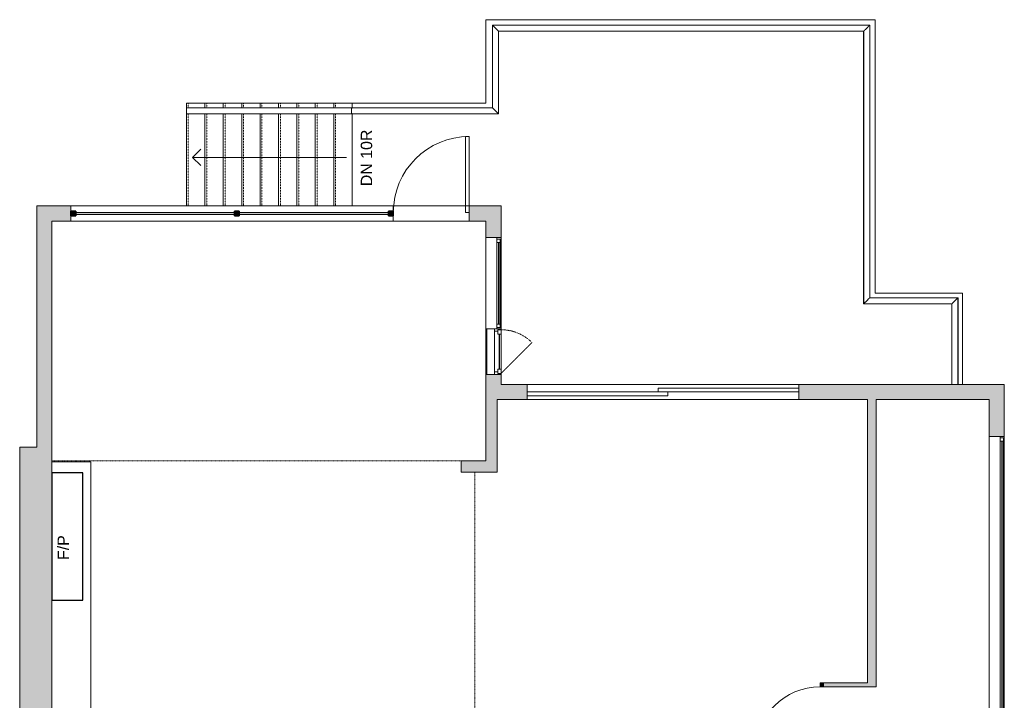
# Model space of a CAD drawing. Header units: inches. Extents: x 271 to 878, y -149 to 723.
# Tile 2 of 2: x 308 to 826, y 364 to 723. Entities that reach past the tile are written whole.
import ezdxf

# ---------------------------------------------------------------- set-up
doc = ezdxf.new("R2010")
doc.units = ezdxf.units.IN
doc.header["$MEASUREMENT"] = 0
doc.linetypes.add('Dash', pattern=[0.23622, 0.11811, -0.11811])
doc.linetypes.add('Overhead', pattern=[0.15625, 0.09375, -0.0625])
for name, color, linetype, lineweight in [('A-AREA', 32, 'Dash', 9), ('A-DETL', 90, 'Continuous', 9), ('A-DOOR', 31, 'Continuous', 9), ('A-EXTEERIOR SPACES', 90, 'Continuous', 9), ('A-FLOR', 192, 'Continuous', 9), ('A-FLOR-HRAL', 11, 'Continuous', 9), ('A-GENM', 13, 'Continuous', 9), ('A-GLAZ', 151, 'Continuous', 9), ('A-GLAZ-HDLN', 1, 'Dash', 18), ('A-LEDGES', 90, 'Continuous', 9), ('A-WALL', 90, 'Continuous', 9), ('A-WALL-PATT', 111, 'Continuous', 9), ('G-ANNO-TEXT', 231, 'Continuous', 9), ('S-STRS', 90, 'Continuous', 9)]:
    doc.layers.add(name, color=color, linetype=linetype, lineweight=lineweight)
doc.styles.add('Arial', font='arial.ttf', dxfattribs={"height": 6})

# ---------------------------------------------------------------- blocks, each defined once
blk = doc.blocks.new('Planitar-Fixed - Default 1-6025743-Main Floor')
at = {"layer": 'A-GLAZ', "lineweight": 18}
for p, q in [((-24, 4.51), (-23.25, 4.51)), ((-23.25, 4.51), (-24, 4.51)), ((-23.25, 4.51), (-23.25, 2.28)), ((-23.25, 2.28), (-23.25, 4.51)), ((-23.25, 4.01), (-21.52, 4.01)), ((-21.52, 4.01), (-23.25, 4.01)), ((-23.25, 4.01), (-23.25, 2.28)), ((-23.25, 2.28), (-21.52, 2.28)), ((-21.52, 4.01), (-21.52, 2.28)), ((-21.52, 2.28), (-21.52, 4.01)), ((21.52, 4.01), (21.52, 2.28)), ((23.25, 4.01), (21.52, 4.01)), ((23.25, 4.01), (21.52, 4.01)), ((21.52, 4.01), (21.52, 2.28)), ((21.52, 2.28), (23.25, 2.28)), ((23.25, 4.51), (23.25, 2.28)), ((23.96, 4.51), (23.25, 4.51)), ((24, 4.51), (23.25, 4.51)), ((23.25, 4.51), (23.25, 2.28)), ((23.25, 2.28), (23.25, 4.01)), ((-24, -3.49), (-22.74, -3.49)), ((24, -3.49), (22.74, -3.49))]:
    blk.add_line(p, q, dxfattribs=at)
at = {"layer": 'A-GLAZ'}
for p, q in [((24, 2.28), (-24, 2.28)), ((-24, 2.28), (-24, -3.49)), ((-23.25, 4.51), (23.25, 4.51)), ((-21.52, 4.01), (21.52, 4.01)), ((24, -3.49), (24, 2.28)), ((-24, -3.49), (24, -3.49))]:
    blk.add_line(p, q, dxfattribs=at)
at = {"layer": 'A-GLAZ', "lineweight": 25}
blk.add_line((-21.52, 3.15), (21.52, 3.15), dxfattribs=at)
blk = doc.blocks.new('Planitar-Fixed - Default 1-5591332-Main Floor')
at = {"layer": 'A-GLAZ', "lineweight": 18}
for p, q in [((-73, 4.51), (-72.25, 4.51)), ((-72.25, 4.51), (-73, 4.51)), ((-72.25, 4.51), (-72.25, 2.28)), ((-72.25, 2.28), (-72.25, 4.51)), ((-72.25, 4.01), (-70.52, 4.01)), ((-70.52, 4.01), (-72.25, 4.01)), ((-72.25, 4.01), (-72.25, 2.28)), ((-72.25, 2.28), (-70.52, 2.28)), ((-70.52, 4.01), (-70.52, 2.28)), ((-70.52, 2.28), (-70.52, 4.01)), ((70.52, 4.01), (70.52, 2.28)), ((72.25, 4.01), (70.52, 4.01)), ((72.25, 4.01), (70.52, 4.01)), ((70.52, 4.01), (70.52, 2.28)), ((70.52, 2.28), (72.25, 2.28)), ((72.25, 4.51), (72.25, 2.28)), ((72.96, 4.51), (72.25, 4.51)), ((73, 4.51), (72.25, 4.51)), ((72.25, 4.51), (72.25, 2.28)), ((72.25, 2.28), (72.25, 4.01)), ((-73, -3.49), (-71.74, -3.49)), ((73, -3.49), (71.74, -3.49))]:
    blk.add_line(p, q, dxfattribs=at)
at = {"layer": 'A-GLAZ'}
for p, q in [((73, 2.28), (-73, 2.28)), ((-73, 2.28), (-73, -3.49)), ((-72.25, 4.51), (72.25, 4.51)), ((-70.52, 4.01), (70.52, 4.01)), ((73, -3.49), (73, 2.28)), ((-73, -3.49), (73, -3.49))]:
    blk.add_line(p, q, dxfattribs=at)
at = {"layer": 'A-GLAZ', "lineweight": 25}
blk.add_line((-70.52, 3.15), (70.52, 3.15), dxfattribs=at)
blk = doc.blocks.new('Fireplace1 - 600mm-5591401-Main Floor')
at = {"layer": 'A-GENM'}
for p, q in [((-33.5, -3.94), (33.5, -3.94)), ((-33.5, -20.19), (-33.5, -3.94)), ((33.5, -3.94), (33.5, -20.19)), ((33.5, -20.19), (-33.5, -20.19))]:
    blk.add_line(p, q, dxfattribs=at)
at = {"layer": 'A-GENM', "lineweight": 25}
for p, q in [((33.5, -3.94), (-33.5, -3.94)), ((-33.5, -3.94), (-33.5, -20.19)), ((33.5, -20.19), (33.5, -3.94)), ((-33.5, -20.19), (33.5, -20.19))]:
    blk.add_line(p, q, dxfattribs=at)
blk = doc.blocks.new('Top Rail Type - Top Rail_Internal_-5575814-Main Floor')
at = {"layer": 'A-FLOR-HRAL'}
for p, q in [((556.63, 719.8), (556.63, 676.3)), ((755.26, 719.8), (556.63, 719.8)), ((559.78, 673.15), (559.78, 716.65)), ((559.78, 716.65), (752.11, 716.65)), ((752.11, 716.65), (752.11, 573.15)), ((755.26, 576.3), (755.26, 719.8)), ((482.73, 676.3), (395.46, 676.3)), ((556.63, 676.3), (482.73, 676.3)), ((395.46, 673.15), (482.73, 673.15)), ((482.73, 673.15), (559.78, 673.15)), ((801.76, 576.3), (755.26, 576.3)), ((801.76, 530.7), (801.76, 576.3)), ((752.11, 573.15), (798.61, 573.15)), ((798.61, 573.15), (798.61, 530.7))]:
    blk.add_line(p, q, dxfattribs=at)
for points, knots in [([(558.2, 718.22), (558.08, 718.34), (557.85, 718.58), (557.57, 718.86), (557.36, 719.06), (557.22, 719.21), (557.09, 719.34), (556.97, 719.46), (556.87, 719.56), (556.75, 719.67), (556.65, 719.77), (556.63, 719.8), (556.63, 719.8)], [0, 0, 0, 0, 0.142857, 0.285714, 0.357143, 0.428571, 0.5, 0.571429, 0.642857, 0.714286, 0.857143, 1, 1, 1, 1]), ([(559.78, 716.65), (559.78, 716.65), (559.75, 716.68), (559.65, 716.77), (559.54, 716.89), (559.44, 716.99), (559.32, 717.11), (559.19, 717.24), (559.04, 717.38), (558.83, 717.59), (558.55, 717.87), (558.32, 718.1), (558.2, 718.22)], [0, 0, 0, 0, 0.142857, 0.285714, 0.357143, 0.428571, 0.5, 0.571429, 0.642857, 0.714286, 0.857143, 1, 1, 1, 1]), ([(752.11, 716.65), (752.11, 716.65), (752.14, 716.68), (752.23, 716.77), (752.35, 716.89), (752.45, 716.99), (752.57, 717.11), (752.7, 717.24), (752.84, 717.38), (753.05, 717.59), (753.33, 717.87), (753.56, 718.11), (753.68, 718.22)], [0, 0, 0, 0, 0.142857, 0.285714, 0.357143, 0.428571, 0.5, 0.571429, 0.642857, 0.714286, 0.857143, 1, 1, 1, 1]), ([(753.68, 718.22), (753.8, 718.34), (754.04, 718.58), (754.32, 718.86), (754.52, 719.06), (754.67, 719.21), (754.8, 719.34), (754.92, 719.46), (755.02, 719.56), (755.13, 719.67), (755.23, 719.77), (755.26, 719.8), (755.26, 719.8)], [0, 0, 0, 0, 0.142857, 0.285714, 0.357143, 0.428571, 0.5, 0.571429, 0.642857, 0.714286, 0.857143, 1, 1, 1, 1]), ([(395.46, 674.72), (395.46, 674.84), (395.46, 675.08), (395.46, 675.41), (395.46, 675.71), (395.46, 676.01), (395.46, 676.2), (395.46, 676.28), (395.46, 676.3), (395.46, 676.3)], [0, 0, 0, 0, 0.142857, 0.285714, 0.428571, 0.571429, 0.785714, 0.892857, 1, 1, 1, 1]), ([(395.46, 673.15), (395.46, 673.15), (395.46, 673.18), (395.46, 673.29), (395.46, 673.48), (395.46, 673.78), (395.46, 674.12), (395.46, 674.46), (395.46, 674.63), (395.46, 674.72)], [0, 0, 0, 0, 0.142857, 0.285714, 0.428571, 0.571429, 0.785714, 0.892857, 1, 1, 1, 1]), ([(482.32, 674.72), (482.32, 674.96), (482.35, 675.43), (482.44, 675.88), (482.52, 676.08), (482.56, 676.16), (482.62, 676.26), (482.68, 676.3), (482.73, 676.3)], [0, 0, 0, 0, 0.285714, 0.571429, 0.678571, 0.732143, 0.785714, 1, 1, 1, 1]), ([(482.73, 673.15), (482.7, 673.15), (482.63, 673.18), (482.55, 673.29), (482.47, 673.48), (482.39, 673.78), (482.33, 674.19), (482.32, 674.55), (482.32, 674.72)], [0, 0, 0, 0, 0.142857, 0.285714, 0.428571, 0.571429, 0.785714, 1, 1, 1, 1]), ([(558.2, 674.72), (558.08, 674.84), (557.85, 675.08), (557.57, 675.36), (557.36, 675.56), (557.22, 675.71), (557.09, 675.84), (556.97, 675.96), (556.87, 676.06), (556.75, 676.17), (556.65, 676.27), (556.63, 676.3), (556.63, 676.3)], [0, 0, 0, 0, 0.142857, 0.285714, 0.357143, 0.428571, 0.5, 0.571429, 0.642857, 0.714286, 0.857143, 1, 1, 1, 1]), ([(559.78, 673.15), (559.78, 673.15), (559.75, 673.18), (559.65, 673.27), (559.54, 673.39), (559.44, 673.49), (559.32, 673.61), (559.19, 673.74), (559.04, 673.88), (558.83, 674.09), (558.55, 674.37), (558.32, 674.61), (558.2, 674.72)], [0, 0, 0, 0, 0.142857, 0.285714, 0.357143, 0.428571, 0.5, 0.571429, 0.642857, 0.714286, 0.857143, 1, 1, 1, 1]), ([(753.68, 574.72), (753.8, 574.84), (754.04, 575.08), (754.32, 575.36), (754.52, 575.56), (754.67, 575.71), (754.8, 575.84), (754.92, 575.96), (755.02, 576.06), (755.13, 576.17), (755.23, 576.27), (755.26, 576.3), (755.26, 576.3)], [0, 0, 0, 0, 0.142857, 0.285714, 0.357143, 0.428571, 0.5, 0.571429, 0.642857, 0.714286, 0.857143, 1, 1, 1, 1]), ([(800.18, 574.72), (800.3, 574.84), (800.54, 575.08), (800.82, 575.36), (801.02, 575.56), (801.17, 575.71), (801.3, 575.84), (801.42, 575.96), (801.52, 576.06), (801.63, 576.17), (801.73, 576.27), (801.76, 576.3), (801.76, 576.3)], [0, 0, 0, 0, 0.142857, 0.285714, 0.357143, 0.428571, 0.5, 0.571429, 0.642857, 0.714286, 0.857143, 1, 1, 1, 1]), ([(752.11, 573.15), (752.11, 573.15), (752.14, 573.18), (752.23, 573.27), (752.35, 573.39), (752.45, 573.49), (752.57, 573.61), (752.7, 573.74), (752.84, 573.88), (753.05, 574.09), (753.33, 574.37), (753.57, 574.6), (753.68, 574.72)], [0, 0, 0, 0, 0.142857, 0.285714, 0.357143, 0.428571, 0.5, 0.571429, 0.642857, 0.714286, 0.857143, 1, 1, 1, 1]), ([(798.61, 573.15), (798.61, 573.15), (798.64, 573.18), (798.73, 573.27), (798.85, 573.39), (798.95, 573.49), (799.07, 573.61), (799.2, 573.74), (799.34, 573.88), (799.55, 574.09), (799.83, 574.37), (800.06, 574.61), (800.18, 574.72)], [0, 0, 0, 0, 0.142857, 0.285714, 0.357143, 0.428571, 0.5, 0.571429, 0.642857, 0.714286, 0.857143, 1, 1, 1, 1])]:
    blk.add_open_spline(points, degree=3, knots=knots, dxfattribs=at)
blk = doc.blocks.new('Top Rail Type - Top Rail_Internal_-V5-Main Floor')
at = {"layer": 'A-FLOR-HRAL'}
for p, q in [((556.6, 719.82), (755.28, 719.82)), ((556.6, 676.32), (556.6, 719.82)), ((559.8, 716.63), (752.08, 716.63)), ((559.8, 673.13), (559.8, 716.63)), ((752.08, 716.63), (752.08, 573.13)), ((755.28, 719.82), (755.28, 576.32)), ((395.46, 676.32), (395.46, 676.26)), ((395.46, 676.32), (482.73, 676.32)), ((482.73, 676.32), (556.6, 676.32)), ((395.46, 673.13), (482.73, 673.13)), ((482.73, 673.13), (559.8, 673.13)), ((755.28, 576.32), (801.78, 576.32)), ((801.78, 576.32), (801.78, 530.7)), ((752.08, 573.13), (798.58, 573.13)), ((798.58, 573.13), (798.58, 530.7))]:
    blk.add_line(p, q, dxfattribs=at)
blk = doc.blocks.new('Planitar - Single Door_Swapper - 7_0_ X 2_10_-5844043-Main Floor')
at = {"layer": 'A-GENM'}
for p, q in [((15, -35), (15, -1)), ((15, -1), (17, -1)), ((17, -1), (17, -35)), ((17, -35), (15, -35))]:
    blk.add_line(p, q, dxfattribs=at)
blk.add_arc((17, -1), 34, 180, 270, dxfattribs=at)
blk = doc.blocks.new('Planitar - Sliding Door_Swapper - 8_6_ x 11_10_-6066967-Main Floor')
at = {"layer": 'A-DOOR'}
for p, q in [((-112, 0), (-38, 0)), ((-112, -2), (-112, 0)), ((-43, 2), (31, 2)), ((-43, 0), (-43, 2)), ((-38, 0), (-38, -2)), ((31, 2), (31, 0)), ((-38, -2), (-112, -2)), ((31, 0), (-43, 0))]:
    blk.add_line(p, q, dxfattribs=at)
blk = doc.blocks.new('Planitar - Single Door_Swapper - 8_6_ x 3_4_-5960631-Main Floor')
at = {"layer": 'A-GENM'}
for p, q in [((20, 40.5), (18, 40.5)), ((18, 40.5), (18, 0.5)), ((20, 4), (20, 40.5)), ((18, 0.5), (20, 0.5))]:
    blk.add_line(p, q, dxfattribs=at)
blk.add_arc((20, 0.5), 40, 90, 180, dxfattribs=at)
blk = doc.blocks.new('Planitar-Casement-Single_Left - Default 1-6025669-Main Floor')
at = {"layer": 'A-GLAZ'}
for p, q in [((-12, 4), (12, 4)), ((-10.75, 0.5), (10.75, 0.5)), ((9.25, 4), (-9.25, 4)), ((12, -4), (-12, -4)), ((9.25, -3.5), (-9.25, -3.5))]:
    blk.add_line(p, q, dxfattribs=at)
at = {"layer": 'A-GLAZ', "lineweight": 18}
for p, q in [((-12, 4), (-12, -4)), ((-9.25, 4), (-12, 4)), ((-10.75, 0.5), (-12, 0.5)), ((-11.5, 4), (-11.5, 2.25)), ((-11.5, 2.25), (-10.75, 2.25)), ((-9.25, 2.25), (-10.75, 2.25)), ((-10.75, 2.25), (-10.75, 0.5)), ((-9.25, 4), (-9.25, 2.25)), ((9.25, 4), (12, 4)), ((9.25, 4), (9.25, 2.25)), ((9.25, 2.25), (10.75, 2.25)), ((10.75, 2.25), (10.75, 0.5)), ((11.5, 2.25), (10.75, 2.25)), ((12, 0.5), (10.75, 0.5)), ((11.5, 4), (11.5, 2.25)), ((12, 4), (12, -4)), ((-9.25, -3.5), (-12, -3.5)), ((9.25, -3.5), (12, -3.5))]:
    blk.add_line(p, q, dxfattribs=at)
at = {"layer": 'A-GLAZ', "lineweight": 25}
blk.add_line((9.25, 3.125), (-9.25, 3.125), dxfattribs=at)
at = {"layer": 'A-GLAZ-HDLN', "color": 7}
blk.add_line((-4.763, 20.263), (11.5, 4), dxfattribs=at)
blk.add_arc((11.5, 4), 23, 135, 180, dxfattribs=at)

msp = doc.modelspace()

# ---------------------------------------------------------------- hatches: boundary and pattern name
at = {"layer": 'A-WALL-PATT'}
for points in [[(316.66, 497.7), (324.66, 497.7), (324.66, 624.7), (316.66, 624.7), (316.66, 521.17)], [(334.66, 616.7), (334.66, 624.7), (324.66, 624.7), (324.66, 616.7)], [(553.16, 616.7), (561.16, 616.7), (561.16, 624.7), (544.41, 624.7), (544.41, 616.7)], [(337.16, 619.45), (337.16, 621.95), (334.66, 621.95), (334.66, 619.45)], [(423.26, 619.45), (423.26, 621.95), (420.76, 621.95), (420.76, 619.45)], [(504.41, 619.45), (504.41, 621.95), (501.91, 621.95), (501.91, 619.45)], [(559.16, 490.45), (559.16, 522.7), (553.16, 522.7), (553.16, 490.45)], [(758.66, 373.45), (758.66, 522.7), (754.16, 522.7), (754.16, 373.45)], [(324.66, 308.04), (324.66, 497.7), (307.66, 497.7), (307.66, 308.04), (315.66, 308.04)], [(540.16, 484.45), (559.16, 484.45), (559.16, 490.45), (540.16, 490.45)], [(731.16, 371.45), (731.16, 373.45), (729.16, 373.45), (729.16, 371.45)], [(758.66, 371.45), (758.66, 373.45), (731.16, 373.45), (731.16, 371.45)]]:
    msp.add_hatch(color=9, dxfattribs=at).paths.add_polyline_path(points, flags=0)
h = msp.add_hatch(color=9, dxfattribs=at)
h.paths.add_polyline_path([(423.26, 620.2), (501.91, 620.2), (501.91, 621.2), (423.26, 621.2)], flags=0)
h.paths.add_polyline_path([(420.76, 620.2), (420.76, 621.2), (337.16, 621.2), (337.16, 620.2), (350.18, 620.2)], flags=0)
h = msp.add_hatch(color=9, dxfattribs=at)
h.paths.add_polyline_path([(553.16, 530.7), (561.16, 530.7), (561.16, 535.95), (553.16, 535.95)], flags=0)
h.paths.add_polyline_path([(561.16, 607.95), (561.16, 616.7), (553.16, 616.7), (553.16, 607.95), (558.92, 607.95)], flags=0)
h = msp.add_hatch(color=9, dxfattribs=at)
h.paths.add_polyline_path([(818.16, 522.7), (818.16, 530.7), (717.91, 530.7), (717.91, 522.7), (815.37, 522.7)], flags=0)
h.paths.add_polyline_path([(574.91, 522.7), (574.91, 530.7), (553.16, 530.7), (553.16, 522.7), (559.16, 522.7)], flags=0)
h = msp.add_hatch(color=9, dxfattribs=at)
h.paths.add_polyline_path([(823.92, 340.95), (826.16, 340.95), (826.16, 357.2), (818.16, 357.2), (818.16, 340.95)], flags=0)
h.paths.add_polyline_path([(826.16, 503.2), (826.16, 530.7), (818.16, 530.7), (818.16, 503.2), (823.92, 503.2)], flags=0)

# ---------------------------------------------------------------- linework, layer by layer
at = {"layer": 'A-AREA'}
for p, q in [((553.16, 722.7), (553.16, 678.7)), ((758.16, 722.7), (553.16, 722.7)), ((758.16, 578.7), (758.16, 722.7)), ((482.73, 678.7), (395.46, 678.7)), ((395.46, 678.7), (395.46, 624.7)), ((482.73, 676.32), (482.73, 678.7)), ((482.73, 678.7), (553.16, 678.7)), ((482.73, 624.7), (482.73, 673.13)), ((804.16, 578.7), (758.16, 578.7)), ((804.16, 530.7), (804.16, 578.7)), ((540.16, 490.45), (324.66, 490.45)), ((547.41, 312.45), (547.41, 484.45))]:
    msp.add_line(p, q, dxfattribs=at)
at = {"layer": 'A-DETL'}
for p, q in [((398.73, 650.2), (402.97, 654.44)), ((479.73, 650.2), (398.73, 650.2)), ((398.73, 650.2), (402.97, 645.96))]:
    msp.add_line(p, q, dxfattribs=at)
at = {"layer": 'A-EXTEERIOR SPACES'}
for p, q in [((758.16, 722.7), (553.16, 722.7)), ((553.16, 722.7), (553.16, 678.7)), ((758.16, 578.7), (758.16, 722.7)), ((553.16, 678.7), (395.46, 678.7)), ((395.46, 678.7), (395.46, 624.7)), ((804.16, 578.7), (758.16, 578.7)), ((804.16, 530.7), (804.16, 578.7))]:
    msp.add_line(p, q, dxfattribs=at)
at = {"layer": 'A-FLOR'}
for p, q in [((758.16, 722.7), (553.16, 722.7)), ((553.16, 722.7), (553.16, 678.7)), ((758.16, 578.7), (758.16, 722.7)), ((553.16, 678.7), (482.73, 678.7)), ((482.73, 678.7), (482.73, 676.32)), ((482.73, 673.13), (482.73, 624.7)), ((504.41, 624.7), (544.41, 624.7)), ((544.41, 616.7), (504.41, 616.7)), ((804.16, 578.7), (758.16, 578.7)), ((804.16, 530.7), (804.16, 578.7)), ((574.91, 530.7), (717.91, 530.7)), ((717.91, 522.7), (574.91, 522.7)), ((345.17, 489.81), (324.66, 489.81)), ((345.17, 312.54), (345.17, 489.81))]:
    msp.add_line(p, q, dxfattribs=at)
at = {"layer": 'A-LEDGES'}
for p, q in [((324.66, 489.81), (324.66, 484.06)), ((324.66, 489.81), (345.17, 489.81)), ((345.17, 489.81), (345.17, 312.54)), ((340.91, 484.06), (324.66, 484.06)), ((324.66, 484.06), (324.66, 417.06)), ((340.91, 417.06), (340.91, 484.06)), ((324.66, 333.04), (324.66, 417.06)), ((324.66, 417.06), (340.91, 417.06))]:
    msp.add_line(p, q, dxfattribs=at)
at = {"layer": 'A-WALL'}
for p, q in [((316.66, 624.7), (504.41, 624.7)), ((316.66, 624.7), (316.66, 497.7)), ((334.66, 616.7), (334.66, 624.7)), ((504.41, 621.95), (504.41, 624.7)), ((561.16, 624.7), (544.41, 624.7)), ((544.41, 624.7), (544.41, 616.7)), ((561.16, 607.95), (561.16, 624.7)), ((420.76, 621.2), (337.16, 621.2)), ((337.16, 620.2), (420.76, 620.2)), ((501.91, 621.2), (423.26, 621.2)), ((423.26, 620.2), (501.91, 620.2)), ((504.41, 616.7), (504.41, 619.45)), ((324.66, 312.54), (324.66, 616.7)), ((504.41, 616.7), (324.66, 616.7)), ((544.41, 616.7), (553.16, 616.7)), ((553.16, 616.7), (553.16, 607.95)), ((558.92, 607.95), (561.16, 607.95)), ((553.16, 535.95), (553.16, 490.45)), ((561.16, 530.7), (561.16, 535.95)), ((574.91, 530.7), (561.16, 530.7)), ((574.91, 526.7), (574.91, 530.7)), ((826.16, 530.7), (717.91, 530.7)), ((717.91, 530.7), (717.91, 528.7)), ((826.16, 503.2), (826.16, 530.7)), ((574.91, 522.7), (574.91, 524.7)), ((717.91, 526.7), (717.91, 522.7)), ((559.16, 522.7), (574.91, 522.7)), ((559.16, 484.45), (559.16, 522.7)), ((717.91, 522.7), (754.16, 522.7)), ((754.16, 522.7), (754.16, 373.45)), ((758.66, 522.7), (818.16, 522.7)), ((758.66, 371.45), (758.66, 522.7)), ((818.16, 522.7), (818.16, 503.2)), ((823.92, 503.2), (826.16, 503.2)), ((316.66, 497.7), (307.66, 497.7)), ((307.66, 497.7), (307.66, 343.04)), ((553.16, 490.45), (540.16, 490.45)), ((540.16, 490.45), (540.16, 484.45)), ((540.16, 484.45), (559.16, 484.45)), ((729.16, 373.45), (729.16, 371.45)), ((754.16, 373.45), (729.16, 373.45)), ((729.16, 371.45), (758.66, 371.45))]:
    msp.add_line(p, q, dxfattribs=at)
at = {"layer": 'A-WALL', "lineweight": 35}
for p, q in [((337.16, 621.95), (334.66, 621.95)), ((334.66, 621.95), (334.66, 619.45)), ((334.66, 619.45), (337.16, 619.45)), ((337.16, 619.45), (337.16, 621.95)), ((423.26, 621.95), (420.76, 621.95)), ((420.76, 621.95), (420.76, 619.45)), ((420.76, 619.45), (423.26, 619.45)), ((423.26, 619.45), (423.26, 621.95)), ((504.41, 621.95), (501.91, 621.95)), ((501.91, 621.95), (501.91, 619.45)), ((501.91, 619.45), (504.41, 619.45)), ((504.41, 619.45), (504.41, 621.95))]:
    msp.add_line(p, q, dxfattribs=at)
at = {"layer": 'S-STRS'}
for p, q in [((395.46, 678.7), (395.46, 676.32)), ((395.46, 678.7), (405.16, 678.7)), ((405.16, 678.7), (414.86, 678.7)), ((405.16, 678.7), (405.16, 676.32)), ((414.86, 678.7), (424.55, 678.7)), ((414.86, 678.7), (414.86, 676.32)), ((424.55, 678.7), (434.25, 678.7)), ((424.55, 678.7), (424.55, 676.32)), ((434.25, 678.7), (443.94, 678.7)), ((434.25, 678.7), (434.25, 676.32)), ((443.94, 678.7), (453.64, 678.7)), ((443.94, 678.7), (443.94, 676.32)), ((453.64, 678.7), (463.33, 678.7)), ((453.64, 678.7), (453.64, 676.32)), ((463.33, 678.7), (473.03, 678.7)), ((463.33, 678.7), (463.33, 676.32)), ((473.03, 678.7), (482.73, 678.7)), ((473.03, 678.7), (473.03, 676.32)), ((482.73, 678.7), (482.73, 676.32)), ((395.46, 673.13), (395.46, 624.7)), ((405.16, 673.13), (405.16, 624.7)), ((414.86, 673.13), (414.86, 624.7)), ((424.55, 673.13), (424.55, 624.7)), ((434.25, 673.13), (434.25, 624.7)), ((443.94, 673.13), (443.94, 624.7)), ((453.64, 673.13), (453.64, 624.7)), ((463.33, 673.13), (463.33, 624.7)), ((473.03, 673.13), (473.03, 624.7)), ((482.73, 673.13), (482.73, 624.7))]:
    msp.add_line(p, q, dxfattribs=at)
at = {"layer": 'S-STRS', "linetype": 'Overhead'}
for p, q in [((396.45, 678.7), (396.45, 676.32)), ((406.14, 678.7), (406.14, 676.32)), ((415.84, 678.7), (415.84, 676.32)), ((425.54, 678.7), (425.54, 676.32)), ((435.23, 678.7), (435.23, 676.32)), ((444.93, 678.7), (444.93, 676.32)), ((454.62, 678.7), (454.62, 676.32)), ((464.32, 678.7), (464.32, 676.32)), ((474.01, 678.7), (474.01, 676.32)), ((396.45, 673.13), (396.45, 624.7)), ((406.14, 673.13), (406.14, 624.7)), ((415.84, 673.13), (415.84, 624.7)), ((425.54, 673.13), (425.54, 624.7)), ((435.23, 673.13), (435.23, 624.7)), ((444.93, 673.13), (444.93, 624.7)), ((454.62, 673.13), (454.62, 624.7)), ((464.32, 673.13), (464.32, 624.7)), ((474.01, 673.13), (474.01, 624.7))]:
    msp.add_line(p, q, dxfattribs=at)

# ---------------------------------------------------------------- block references
at = {"layer": 'A-DOOR'}
for name, p in [('Planitar - Single Door_Swapper - 8_6_ x 3_4_-5960631-Main Floor', (524.41, 620.7)), ('Planitar - Sliding Door_Swapper - 8_6_ x 11_10_-6066967-Main Floor', (686.91, 526.7))]:
    msp.add_blockref(name, p, dxfattribs=at)
at = {"layer": 'A-DOOR', "rotation": 269.9999999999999}
msp.add_blockref('Planitar - Single Door_Swapper - 7_0_ X 2_10_-5844043-Main Floor', (730.16, 354.45), dxfattribs=at)
at = {"layer": 'A-FLOR-HRAL'}
for name in ['Top Rail Type - Top Rail_Internal_-V5-Main Floor', 'Top Rail Type - Top Rail_Internal_-5575814-Main Floor']:
    msp.add_blockref(name, (0, 0), dxfattribs=at)
at = {"layer": 'A-GENM', "rotation": 89.9999999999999}
msp.add_blockref('Fireplace1 - 600mm-5591401-Main Floor', (320.72, 450.56), dxfattribs=at)
at = {"layer": 'A-GLAZ', "rotation": 269.9999999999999}
for name, p in [('Planitar-Fixed - Default 1-6025743-Main Floor', (556.64, 583.95)), ('Planitar-Casement-Single_Left - Default 1-6025669-Main Floor', (557.16, 547.95)), ('Planitar-Fixed - Default 1-5591332-Main Floor', (821.64, 430.2))]:
    msp.add_blockref(name, p, dxfattribs=at)

# ---------------------------------------------------------------- texts
at = {"layer": 'G-ANNO-TEXT', "color": 7, "char_height": 6, "attachment_point": 1, "rotation": 90, "style": 'Arial'}
for s, insert, width in [('DN 10R', (487.26, 635.03), 37.269), ('F/P', (327.61, 438.22), 16.362)]:
    msp.add_mtext(s, dxfattribs=dict(at, insert=insert, width=width))

doc.saveas('drawing.dxf')
